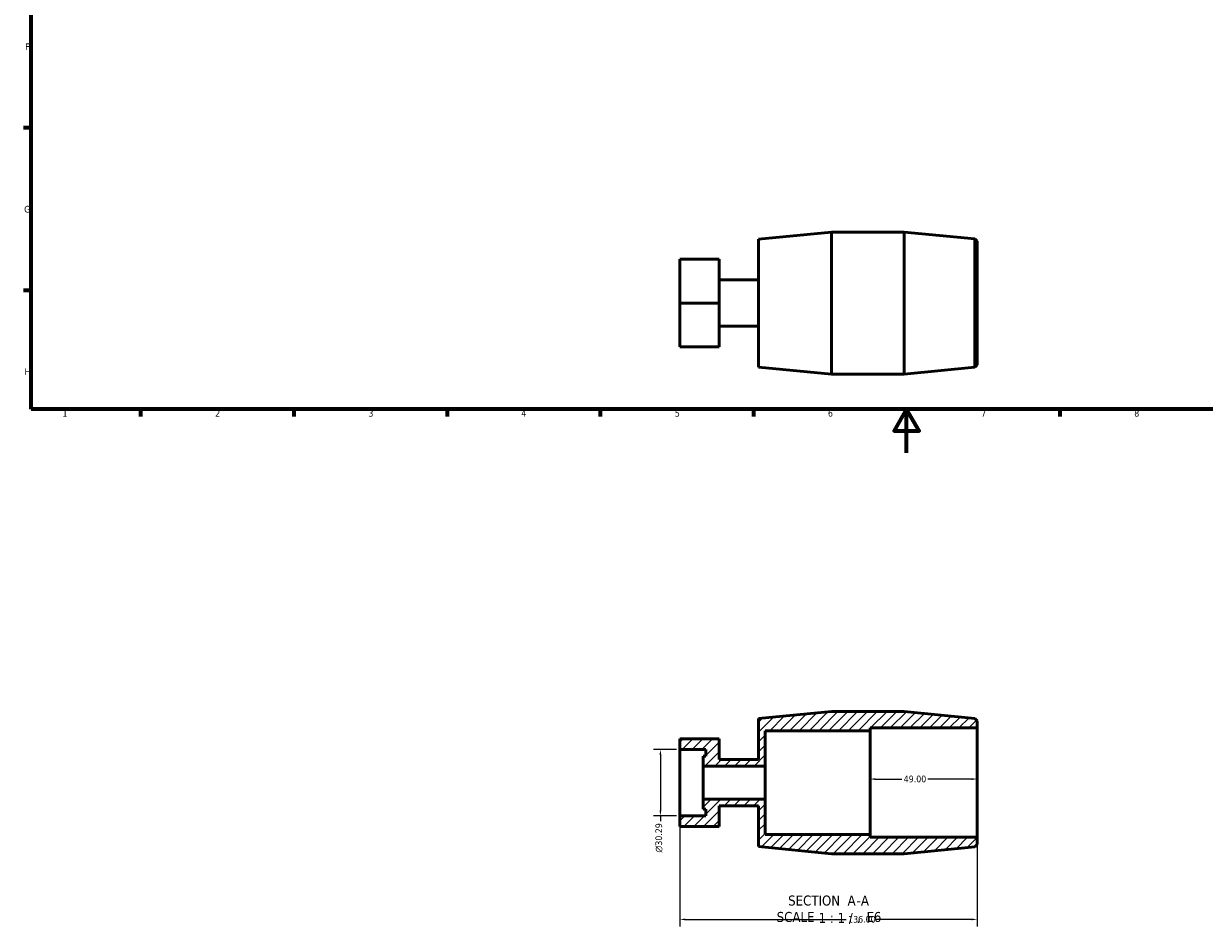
# Model space of a CAD drawing. Header units: millimetres. Extents: x 0 to 907, y -216 to 594.
# Tile 1 of 3: x 17 to 557, y -216 to 196. Entities that reach past the tile are written whole.
import ezdxf

# ---------------------------------------------------------------- set-up
doc = ezdxf.new("R2010")
doc.units = ezdxf.units.MM
for name, color, linetype, lineweight in [('Border (ANSI)', 7, 'Continuous', 70), ('Dimension (ANSI)', 7, 'Continuous', 25), ('Hatch (ANSI)', 7, 'Continuous', 18), ('Symbol (ANSI)', 7, 'Continuous', 25), ('Visible (ANSI)', 7, 'Continuous', 50)]:
    doc.layers.add(name, color=color, linetype=linetype, lineweight=lineweight)
doc.styles.add('Label Text (ANSI)', font='tahoma.ttf')
doc.styles.add('Note Text (ANSI)', font='tahoma.ttf')
doc.dimstyles.new('Default - mm (ANSI)', dxfattribs={"dimtxt": 3.048, "dimasz": 2.5, "dimexe": 3.175, "dimexo": 1.6002, "dimgap": 0.8, "dimtad": 0, "dimtoh": 1, "dimzin": 4, "dimdsep": 46, "dimtxsty": 'Note Text (ANSI)', "dimcen": 0.09, "dimdle": 10, "dimclrd": 256, "dimclre": 256, "dimclrt": 256, "dimadec": 1, "dimazin": 1, "dimtfac": 1, "dimtofl": 0, "dimtmove": 0, "dimatfit": 3, "dimfxl": 0, "dimtolj": 1, "dimtzin": 4, "dimlwd": -1, "dimlwe": -1, "dimarcsym": 0})
pattern_1 = [(45, (0, 0), (-2.245064, 2.245064), [])]

# ---------------------------------------------------------------- blocks, each defined once
blk = doc.blocks.new('Borders Default Border')
at = {"layer": 'Border (ANSI)'}
for p, q in [((20, 148.5), (16.55, 148.5)), ((20, 74.25), (16.55, 74.25)), ((70.08, 20), (70.08, 16.55)), ((140.17, 20), (140.17, 16.55)), ((210.25, 20), (210.25, 16.55)), ((280.33, 20), (280.33, 16.55)), ((350.42, 20), (350.42, 16.55)), ((490.58, 20), (490.58, 16.55))]:
    blk.add_line(p, q, dxfattribs=at)
at = {"layer": 'Border (ANSI)', "flags": 128}
for points in [[(20, 20), (20, 574), (821, 574), (821, 20), (20, 20)], [(420.5, 0), (420.5, 20), (414.73, 10), (426.27, 10), (420.5, 20)]]:
    blk.add_lwpolyline(points, dxfattribs=at)
at = {"layer": 'Border (ANSI)', "char_height": 3.05, "attachment_point": 7, "style": 'Note Text (ANSI)'}
for s, insert in [('F', (17.29, 184.1)), ('G', (16.81, 109.79)), ('H', (16.97, 35.6)), ('1', (34.35, 16.55)), ('2', (104.2, 16.55)), ('3', (174.26, 16.49)), ('4', (244.23, 16.55)), ('5', (314.48, 16.49)), ('6', (384.49, 16.49)), ('7', (454.6, 16.55)), ('8', (524.63, 16.48))]:
    blk.add_mtext(s, dxfattribs=dict(at, insert=insert))
blk = doc.blocks.new('*D8')
at = {"layer": 'Defpoints', "color": 0, "transparency": 16777216}
for p in [(403.76, -149.15), (403.76, -149.15), (452.76, -149.15)]:
    blk.add_point(p, dxfattribs=at)
at = {"layer": 'Dimension (ANSI)', "transparency": 16777216}
for p, q in [((406.26, -149.15), (418.37, -149.15)), ((450.26, -149.15), (430.15, -149.15))]:
    blk.add_line(p, q, dxfattribs=at)
for points in [[(406.26, -148.73), (406.26, -149.57), (403.76, -149.15)], [(450.26, -148.73), (450.26, -149.57), (452.76, -149.15)]]:
    blk.add_solid(points, dxfattribs=at)
at = {"layer": 'Dimension (ANSI)', "transparency": 16777216, "insert": (419.17, -147.56), "char_height": 3.048, "attachment_point": 1, "style": 'Note Text (ANSI)'}
blk.add_mtext('\\A1;49.00', dxfattribs=at)
blk = doc.blocks.new('*D9')
at = {"layer": 'Defpoints', "color": 0, "transparency": 16777216}
for p in [(316.76, -165.93), (452.76, -175.79), (452.76, -213.32)]:
    blk.add_point(p, dxfattribs=at)
at = {"layer": 'Dimension (ANSI)', "transparency": 16777216}
for p, q in [((316.76, -167.53), (316.76, -216.49)), ((452.76, -177.39), (452.76, -216.49)), ((319.26, -213.32), (392.92, -213.32)), ((450.26, -213.32), (406.6, -213.32))]:
    blk.add_line(p, q, dxfattribs=at)
for points in [[(319.26, -212.9), (319.26, -213.74), (316.76, -213.32)], [(450.26, -212.9), (450.26, -213.74), (452.76, -213.32)]]:
    blk.add_solid(points, dxfattribs=at)
at = {"layer": 'Dimension (ANSI)', "transparency": 16777216, "insert": (393.72, -211.73), "char_height": 3.048, "attachment_point": 1, "style": 'Note Text (ANSI)'}
blk.add_mtext('\\A1;136.00', dxfattribs=at)
blk = doc.blocks.new('*D10')
at = {"layer": 'Defpoints', "color": 0, "transparency": 16777216}
for p in [(316.76, -135.64), (307.87, -165.93), (316.76, -165.93)]:
    blk.add_point(p, dxfattribs=at)
at = {"layer": 'Dimension (ANSI)', "transparency": 16777216}
for p, q in [((315.16, -135.64), (304.69, -135.64)), ((307.87, -138.14), (307.87, -163.43)), ((315.16, -165.93), (304.69, -165.93)), ((307.87, -165.93), (307.87, -168.43))]:
    blk.add_line(p, q, dxfattribs=at)
for points in [[(307.45, -138.14), (308.29, -138.14), (307.87, -135.64)], [(307.45, -163.43), (308.29, -163.43), (307.87, -165.93)]]:
    blk.add_solid(points, dxfattribs=at)
at = {"layer": 'Dimension (ANSI)', "transparency": 16777216, "insert": (305.58, -182.77), "char_height": 3.048, "attachment_point": 1, "rotation": 90, "style": 'Note Text (ANSI)'}
blk.add_mtext('\\A1;{\\fAIGDT|b0|i0;\\ln}\\fTahoma|b0|i0;30.29', dxfattribs=at)

msp = doc.modelspace()

# ---------------------------------------------------------------- hatches: boundary and pattern name
at = {"layer": 'Hatch (ANSI)'}
h = msp.add_hatch(dxfattribs=at)
h.set_pattern_fill('ANSI31', color=256, scale=25.4, style=0)
h.set_pattern_definition(pattern_1)
h.paths.add_polyline_path([(355.788, -143.214), (355.788, -127.037), (403.759, -127.037), (403.759, -125.787), (452.759, -125.787), (452.759, -122.537), (451.764, -121.44), (419.426, -118.287), (386.093, -118.287), (352.759, -121.537), (352.759, -140.185), (334.759, -140.185), (334.759, -130.742), (316.759, -130.742), (316.759, -135.642), (328.639, -135.642), (328.639, -138.671), (327.451, -138.671), (327.451, -143.214)])
h = msp.add_hatch(dxfattribs=at)
h.set_pattern_fill('ANSI31', color=256, scale=25.4, style=0)
h.set_pattern_definition(pattern_1)
h.paths.add_polyline_path([(355.788, -174.537), (355.788, -158.36), (327.451, -158.36), (327.451, -162.903), (328.639, -162.903), (328.639, -165.933), (316.759, -165.933), (316.759, -170.832), (334.759, -170.832), (334.759, -161.389), (352.759, -161.389), (352.759, -180.037), (386.093, -183.287), (419.426, -183.287), (451.764, -180.134), (452.759, -179.037), (452.759, -175.787), (403.759, -175.787), (403.759, -174.537)])

# ---------------------------------------------------------------- linework, layer by layer
at = {"layer": 'Visible (ANSI)'}
for p, q in [((352.759, 97.684), (386.093, 100.934)), ((352.759, 39.184), (352.759, 97.684)), ((386.093, 35.934), (386.093, 100.934)), ((386.093, 100.934), (419.426, 100.934)), ((419.426, 35.934), (419.426, 100.934)), ((451.764, 97.781), (419.426, 100.934)), ((451.764, 39.087), (451.764, 97.781)), ((452.759, 96.684), (451.764, 97.781)), ((452.759, 96.684), (452.759, 40.184)), ((316.759, 88.479), (334.759, 88.479)), ((316.759, 68.434), (316.759, 88.479)), ((334.759, 68.434), (334.759, 88.479)), ((334.759, 79.036), (352.759, 79.036)), ((316.759, 68.434), (334.759, 68.434)), ((316.759, 48.39), (316.759, 68.434)), ((334.759, 48.39), (334.759, 68.434)), ((334.759, 57.832), (352.759, 57.832)), ((316.759, 48.39), (334.759, 48.39)), ((352.759, 39.184), (386.093, 35.934)), ((451.764, 39.087), (419.426, 35.934)), ((452.759, 40.184), (451.764, 39.087)), ((386.093, 35.934), (419.426, 35.934)), ((386.093, -118.287), (352.759, -121.537)), ((419.426, -118.287), (386.093, -118.287)), ((451.764, -121.44), (419.426, -118.287)), ((352.759, -121.537), (352.759, -140.185)), ((452.759, -122.537), (451.764, -121.44)), ((452.759, -125.787), (452.759, -122.537)), ((355.788, -143.214), (355.788, -127.037)), ((355.788, -127.037), (403.759, -127.037)), ((403.759, -127.037), (403.759, -125.787)), ((403.759, -125.787), (452.759, -125.787)), ((403.759, -174.537), (403.759, -127.037)), ((452.759, -175.787), (452.759, -125.787)), ((334.759, -130.742), (316.759, -130.742)), ((316.759, -130.742), (316.759, -135.642)), ((334.759, -140.185), (334.759, -130.742)), ((316.759, -135.642), (328.639, -135.642)), ((316.759, -165.933), (316.759, -135.642)), ((328.639, -138.671), (327.451, -138.671)), ((327.451, -138.671), (327.451, -143.214)), ((328.639, -135.642), (328.639, -138.671)), ((352.759, -140.185), (334.759, -140.185)), ((327.451, -143.214), (355.788, -143.214)), ((327.451, -158.36), (327.451, -143.214)), ((355.788, -158.36), (355.788, -143.214)), ((355.788, -158.36), (327.451, -158.36)), ((327.451, -158.36), (327.451, -162.903)), ((334.759, -170.832), (334.759, -161.389)), ((334.759, -161.389), (352.759, -161.389)), ((352.759, -161.389), (352.759, -180.037)), ((355.788, -174.537), (355.788, -158.36)), ((328.639, -165.933), (316.759, -165.933)), ((316.759, -165.933), (316.759, -170.832)), ((327.451, -162.903), (328.639, -162.903)), ((328.639, -162.903), (328.639, -165.933)), ((316.759, -170.832), (334.759, -170.832)), ((403.759, -174.537), (355.788, -174.537)), ((403.759, -175.787), (403.759, -174.537)), ((452.759, -175.787), (403.759, -175.787)), ((452.759, -179.037), (452.759, -175.787)), ((352.759, -180.037), (386.093, -183.287)), ((386.093, -183.287), (419.426, -183.287)), ((419.426, -183.287), (451.764, -180.134)), ((451.764, -180.134), (452.759, -179.037))]:
    msp.add_line(p, q, dxfattribs=at)

# ---------------------------------------------------------------- block references
msp.add_blockref('Borders Default Border', (0, 0))

# ---------------------------------------------------------------- texts
at = {"layer": 'Symbol (ANSI)', "char_height": 4.572, "attachment_point": 7, "style": 'Label Text (ANSI)'}
for s, insert in [('SECTION', (366.305, -207.052)), ('A', (393.474, -206.955)), ('-', (397.608, -206.955)), ('A', (399.587, -206.955)), ('SCALE', (361.057, -214.565)), (' 1 : 1 / .', (378.526, -215.476)), ('E', (402.195, -214.483)), ('6', (405.521, -214.579))]:
    msp.add_mtext(s, dxfattribs=dict(at, insert=insert))

# ---------------------------------------------------------------- dimensions: what is measured, and where the dimension line sits
at = {"layer": 'Dimension (ANSI)'}
dim = msp.add_linear_dim(base=(307.869, -165.933), p1=(316.759, -135.642), p2=(316.759, -165.933), angle=270, text='{\\fAIGDT|b0|i0;\\ln}\\fTahoma|b0|i0;<>', dimstyle='Default - mm (ANSI)', override={"dimgap": 0.8, "dimtoh": 0, "dimdec": 2, "dimtol": 0, "dimlim": 0, "dimtp": 0, "dimtm": 0, "dimtdec": 2, "dimatfit": 2}, dxfattribs=at)
dim.commit()
dim.dimension.update_dxf_attribs({"geometry": '*D10', "text_midpoint": (307.869, -176.003), "dimtype": 160})
for base, p1, p2, override, picture, middle in [((403.759, -149.149), (452.759, -149.149), (403.759, -149.149), {"dimgap": 0.8, "dimtoh": 0, "dimdec": 2, "dimse1": 1, "dimse2": 1, "dimtol": 0, "dimlim": 0, "dimtp": 0, "dimtm": 0, "dimtdec": 2, "dimatfit": 1}, '*D8', (424.259, -149.149)), ((452.759, -213.32), (316.759, -165.933), (452.759, -175.787), {"dimgap": 0.8, "dimtoh": 0, "dimdec": 2, "dimtol": 0, "dimlim": 0, "dimtp": 0, "dimtm": 0, "dimtdec": 2, "dimatfit": 1}, '*D9', (399.759, -213.32))]:
    dim = msp.add_linear_dim(base=base, p1=p1, p2=p2, angle=180, dimstyle='Default - mm (ANSI)', override=override, dxfattribs=at)
    dim.commit()
    dim.dimension.update_dxf_attribs({"geometry": picture, "text_midpoint": middle, "dimtype": 160})

doc.saveas('drawing.dxf')
